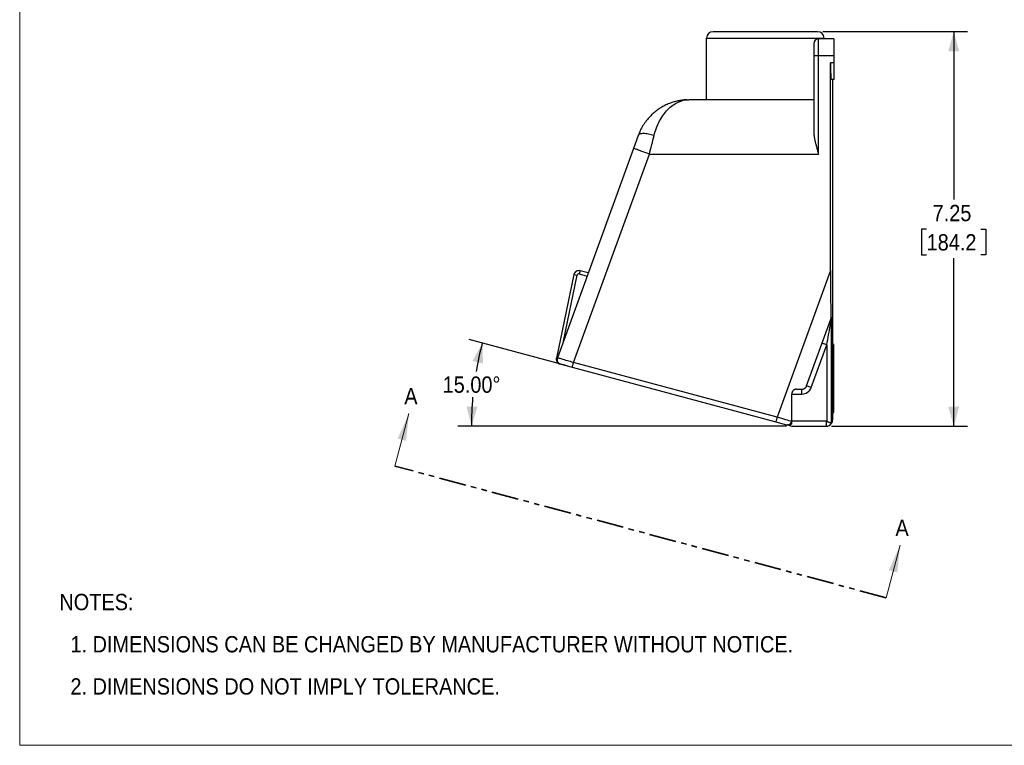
# Model space of a CAD drawing. Header units: inches. Extents: x 0 to 34, y 0 to 22.
# Tile 1 of 3: x 0 to 18.1, y 0 to 13.3. Entities that reach past the tile are written whole.
import ezdxf

# ---------------------------------------------------------------- set-up
doc = ezdxf.new("R2010")
doc.units = ezdxf.units.IN
doc.header["$LTSCALE"] = 2
doc.header["$MEASUREMENT"] = 0
for name, pattern in [('SLD-Dashed', [0.2, 0.1, 0.1]), ('SLD-Phantom', [0.5, 0.25, -0.05, 0.05, -0.05, 0.05, -0.05]), ('SLD-Solid', [0])]:
    doc.linetypes.add(name, pattern=pattern)
doc.layers.add('DIMENSIONS', color=140, linetype='SLD-Solid', lineweight=25)
doc.layers.add('TEXT', color=140, linetype='SLD-Solid', lineweight=25)
doc.layers.add('SLD-DEFPOINTS', color=7, linetype='Continuous')
doc.styles.add('SLDTEXTSTYLE0', font='GOTHIC.TTF', dxfattribs={"width": 0.913})
doc.dimstyles.new('SLDDIMSTYLE0', dxfattribs={"dimtxt": 0.3, "dimasz": 0.36, "dimexe": 0, "dimexo": 0.0625, "dimgap": 0.075, "dimtad": 0, "dimtih": 1, "dimtoh": 1, "dimrnd": 1e-09, "dimzin": 12, "dimdsep": 46, "dimtxsty": 'SLDTEXTSTYLE0', "dimsah": 1, "dimcen": 0.09, "dimadec": 0, "dimazin": 3, "dimtfac": 1, "dimtofl": 0, "dimtmove": 0, "dimatfit": 3, "dimfxl": 0, "dimfrac": 2, "dimtolj": 1, "dimtzin": 12, "dimarcsym": 0})
doc.dimstyles.new('SLDDIMSTYLE1', dxfattribs={"dimtxt": 0.3, "dimasz": 0.36, "dimexe": 0, "dimexo": 0.0625, "dimgap": 0.075, "dimtad": 0, "dimtih": 1, "dimtoh": 1, "dimdec": 4, "dimlfac": 2, "dimzin": 4, "dimdsep": 46, "dimtxsty": 'SLDTEXTSTYLE0', "dimsah": 1, "dimcen": 0.09, "dimazin": 1, "dimtfac": 1, "dimtofl": 0, "dimtmove": 0, "dimatfit": 3, "dimfxl": 0, "dimfrac": 2, "dimtolj": 1, "dimtzin": 12, "dimarcsym": 0})

# ---------------------------------------------------------------- blocks, each defined once
blk = doc.blocks.new('Block2')
at = {"color": 7, "linetype": 'SLD-Solid', "lineweight": 18}
for p, q in [((0, 0), (0, 22)), ((34, 0), (0, 0))]:
    blk.add_line(p, q, dxfattribs=at)
blk = doc.blocks.new('SW_NOTE_0_2')
at = {"layer": 'TEXT', "color": 0, "char_height": 0.3, "attachment_point": 1, "style": 'SLDTEXTSTYLE0'}
for s, insert in [('NOTES:', (0, 0.383)), ('  1. DIMENSIONS CAN BE CHANGED BY MANUFACTURER WITHOUT NOTICE.', (0, -0.393)), ('  2. DIMENSIONS DO NOT IMPLY TOLERANCE.', (0, -1.168))]:
    blk.add_mtext(s, dxfattribs=dict(at, insert=insert))
blk = doc.blocks.new('_D')
at = {"layer": 'DIMENSIONS'}
for p, q in [((14.769, 13.114), (17.423, 13.114)), ((17.173, 13.114), (17.173, 10.028)), ((16.674, 9.486), (16.582, 9.486)), ((16.582, 9.486), (16.582, 9.01)), ((17.671, 9.486), (17.763, 9.486)), ((17.763, 9.486), (17.763, 9.01)), ((16.582, 9.01), (16.674, 9.01)), ((17.173, 5.864), (17.173, 8.949)), ((17.763, 9.01), (17.671, 9.01)), ((14.928, 5.864), (17.423, 5.864))]:
    blk.add_line(p, q, dxfattribs=at)
for points in [[(17.173, 13.114), (17.073, 12.754), (17.273, 12.754)], [(17.173, 5.864), (17.273, 6.224), (17.073, 6.224)]]:
    blk.add_solid(points, dxfattribs=at)
at = {"layer": 'DIMENSIONS', "char_height": 0.3, "attachment_point": 1, "style": 'SLDTEXTSTYLE0'}
for s, insert in [('7.25', (16.785, 9.931)), ('184.2', (16.674, 9.393))]:
    blk.add_mtext(s, dxfattribs=dict(at, insert=insert))
blk = doc.blocks.new('_D_1')
at = {"layer": 'DIMENSIONS'}
for p, q in [((10.063, 6.972), (8.264, 7.454)), ((14.098, 5.864), (8.055, 5.864))]:
    blk.add_line(p, q, dxfattribs=at)
for start, end in [(165, 170.1581), (174.8294, 180)]:
    blk.add_arc((14.198, 5.864), 5.894, start, end, dxfattribs=at)
for points in [[(8.505, 7.389), (8.326, 7.062), (8.52, 7.016)], [(8.305, 5.864), (8.416, 6.22), (8.216, 6.227)]]:
    blk.add_solid(points, dxfattribs=at)
at = {"layer": 'DIMENSIONS', "insert": (7.776, 6.778), "char_height": 0.3, "attachment_point": 1, "style": 'SLDTEXTSTYLE0'}
blk.add_mtext('15.00°', dxfattribs=at)
blk = doc.blocks.new('SW_PROJECTIONARROW_0')
at = {"color": 0, "linetype": 'SLD-Dashed', "lineweight": 18}
for p, q in [((6.898, 5.131), (7.157, 6.097)), ((15.928, 2.712), (16.187, 3.678))]:
    blk.add_line(p, q, dxfattribs=at)
at = {"color": 0, "linetype": 'SLD-Phantom', "lineweight": 35}
blk.add_line((15.928, 2.712), (6.898, 5.131), dxfattribs=at)
at = {"color": 0, "linetype": 'SLD-Solid', "lineweight": 25}
for points in [[(7.157, 6.097), (6.95, 5.635), (7.105, 5.594)], [(16.187, 3.678), (15.98, 3.215), (16.135, 3.174)]]:
    blk.add_solid(points, dxfattribs=at)
at = {"color": 0, "linetype": 'SLD-Solid', "lineweight": 25, "char_height": 0.3, "attachment_point": 1, "style": 'SLDTEXTSTYLE0'}
for insert in [(7.071, 6.566), (16.101, 4.146)]:
    blk.add_mtext('A', dxfattribs=dict(at, insert=insert))

msp = doc.modelspace()

# ---------------------------------------------------------------- linework, layer by layer
for p, q in [((14.668868, 13.113682), (12.748868, 13.113682)), ((12.628868, 11.863682), (12.628868, 12.993682)), ((12.628868, 12.993682), (14.788868, 12.993682)), ((14.598873, 12.893682), (14.598873, 12.673682)), ((14.688873, 12.673682), (14.688873, 12.983682)), ((14.967873, 12.983682), (14.688873, 12.983682)), ((14.788868, 12.983682), (14.788868, 12.993682)), ((14.967873, 12.983682), (14.967873, 12.673682)), ((14.598873, 12.673682), (14.598873, 11.278291)), ((14.598873, 12.673682), (14.688873, 12.673682)), ((14.688873, 10.863682), (14.688873, 12.673682)), ((14.688873, 12.673682), (14.967873, 12.673682)), ((14.967873, 12.673682), (14.967873, 12.543682)), ((14.967873, 12.543682), (14.908873, 12.543682)), ((14.908873, 8.722766), (14.908873, 12.543682)), ((14.967873, 12.543682), (14.967873, 12.233682)), ((14.967873, 12.233682), (14.914284, 12.233682)), ((14.948147, 7.363682), (14.948147, 12.233682)), ((14.598873, 11.863682), (12.311598, 11.863682)), ((11.371906, 11.205702), (11.286011, 10.969709)), ((11.286011, 10.969709), (9.885073, 7.120663)), ((10.18296, 7.032723), (11.577316, 10.863682)), ((11.577316, 10.863682), (14.688873, 10.863682)), ((10.301828, 8.719431), (10.286299, 8.661476)), ((10.452302, 8.679112), (10.301828, 8.719431)), ((14.908873, 8.722766), (13.928465, 6.029118)), ((10.190436, 8.650902), (9.868884, 7.111678)), ((9.995353, 7.423655), (10.249168, 8.638632)), ((10.190436, 8.650902), (10.249168, 8.638632)), ((10.286299, 8.661476), (10.431702, 8.622515)), ((14.4672, 6.602901), (14.914284, 7.831253)), ((14.927079, 7.866408), (14.914284, 7.831253)), ((14.927871, 5.916961), (14.927871, 7.852677)), ((14.551772, 6.572119), (14.837885, 7.358207)), ((14.837885, 7.358207), (14.837885, 5.955307)), ((14.967873, 7.363682), (14.948147, 7.363682)), ((14.967873, 7.053682), (14.967873, 7.363682)), ((9.946351, 7.002947), (10.159667, 6.94579)), ((10.159667, 6.94579), (13.905171, 5.942185)), ((13.928465, 6.029118), (10.18296, 7.032723)), ((14.942735, 6.423682), (14.942735, 7.053682)), ((14.967873, 7.053682), (14.942735, 7.053682)), ((14.967873, 6.423682), (14.967873, 7.053682)), ((14.284646, 6.543682), (14.382628, 6.543682)), ((14.382628, 6.453682), (14.382628, 6.543682)), ((14.551772, 6.572119), (14.4672, 6.602901)), ((14.194646, 5.950539), (14.194646, 6.453682)), ((14.194646, 6.453682), (14.382628, 6.453682)), ((14.967873, 6.423682), (14.942735, 6.423682)), ((14.967873, 6.113682), (14.967873, 6.423682)), ((14.948147, 6.113682), (14.967873, 6.113682)), ((14.948147, 5.983682), (14.948147, 6.113682)), ((13.905171, 5.942185), (14.095782, 5.891111)), ((14.111648, 5.88686), (14.198147, 5.863682)), ((14.828147, 5.953682), (14.194646, 5.953682)), ((14.198147, 5.863682), (14.828147, 5.863682)), ((14.828147, 5.953682), (14.828147, 5.863682))]:
    msp.add_line(p, q)
for centre, radius, start, end in [((12.748868, 12.993682), 0.12, 90, 180), ((14.668868, 12.993682), 0.12, 0, 90), ((14.688873, 12.893682), 0.09, 90, 180), ((10.278534, 8.632498), 0.09, 75, 168.2003136), ((10.278534, 8.632498), 0.03, 75, 168.2003136), ((14.382628, 6.633682), 0.18, 270, 340), ((14.828147, 5.983682), 0.12, 326.2291831, 0), ((14.828147, 5.983682), 0.03, 270, 288.9421812), ((14.828147, 5.983682), 0.12, 270, 326.2291831)]:
    msp.add_arc(centre, radius, start, end)
for centre, major_axis, ratio, start_param, end_param in [((14.914284, 12.543682), (0, 0.31), 0.017455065, 1.570796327, 3.141592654), ((14.914284, 8.737632), (0.000089, 0.906501), 0.005968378, 1.587197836, 3.157994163), ((14.948147, 7.053682), (0, 0.31), 0.017455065, 0, 1.570796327), ((14.948147, 6.423682), (0, 0.31), 0.017455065, 1.570796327, 3.141592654)]:
    msp.add_ellipse(centre, major_axis=major_axis, ratio=ratio, start_param=start_param, end_param=end_param)
for points, knots in [([(12.266595, 11.861536), (12.249855, 11.860986), (12.205641, 11.859534), (12.138627, 11.849403), (12.070153, 11.834835), (12.014046, 11.818862), (11.966336, 11.80258), (11.923344, 11.78561), (11.882344, 11.767228), (11.843352, 11.747629), (11.806364, 11.727001), (11.771368, 11.705523), (11.727166, 11.675873), (11.675149, 11.636329), (11.61736, 11.58478), (11.565089, 11.530432), (11.511532, 11.465813), (11.458952, 11.38928), (11.409409, 11.300044), (11.384256, 11.23677), (11.371906, 11.205702)], [0, 0, 0, 0, 0.045635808, 0.120533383, 0.183766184, 0.235334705, 0.277776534, 0.318852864, 0.358566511, 0.396920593, 0.433918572, 0.469564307, 0.503862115, 0.571629, 0.636726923, 0.699206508, 0.759125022, 0.842415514, 0.922625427, 1, 1, 1, 1]), ([(11.66321, 11.205702), (11.687237, 11.301373), (11.721469, 11.391618), (11.80695, 11.553206), (11.858294, 11.624427), (11.973412, 11.741155), (12.03711, 11.786795), (12.171101, 11.847975), (12.241349, 11.863682), (12.311598, 11.863682)], [0, 0, 0, 0, 0.25, 0.25, 0.5, 0.5, 0.75, 0.75, 1, 1, 1, 1]), ([(11.66321, 11.205702), (11.627681, 11.217121), (11.592207, 11.226105), (11.525784, 11.238332), (11.494872, 11.24154), (11.441805, 11.241511), (11.41957, 11.238357), (11.38674, 11.226143), (11.376062, 11.217121), (11.371906, 11.205702)], [0, 0, 0, 0, 0.25, 0.25, 0.5, 0.5, 0.75, 0.75, 1, 1, 1, 1]), ([(14.598873, 11.278291), (14.598905, 11.274269), (14.598971, 11.26604), (14.599492, 11.253324), (14.600337, 11.239984), (14.60155, 11.226012), (14.603134, 11.21141), (14.605102, 11.196178), (14.607461, 11.180317), (14.610217, 11.163825), (14.613373, 11.146702), (14.616931, 11.12895), (14.620886, 11.110567), (14.625411, 11.09082), (14.630733, 11.068716), (14.637162, 11.043274), (14.644872, 11.014262), (14.653941, 10.981679), (14.664399, 10.945525), (14.676213, 10.905802), (14.684534, 10.878116), (14.688873, 10.863682)], [0, 0, 0, 0, 0.030187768, 0.061772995, 0.094760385, 0.129154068, 0.164957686, 0.202174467, 0.240807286, 0.28085871, 0.322331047, 0.365226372, 0.409546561, 0.455293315, 0.507785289, 0.568716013, 0.63808746, 0.715900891, 0.802157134, 0.896856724, 1, 1, 1, 1]), ([(11.577316, 10.863682), (11.539184, 10.877561), (11.501067, 10.891434), (11.430609, 10.917079), (11.398295, 10.92884), (11.344369, 10.948468), (11.322778, 10.956327), (11.293593, 10.966949), (11.286011, 10.969709), (11.286011, 10.969709)], [0, 0, 0, 0, 0.25, 0.25, 0.5, 0.5, 0.75, 0.75, 1, 1, 1, 1]), ([(14.837885, 7.358207), (14.849535, 7.422223), (14.861162, 7.486113), (14.882731, 7.604635), (14.892658, 7.659181), (14.909264, 7.75043), (14.915977, 7.787317), (14.925161, 7.837787), (14.927668, 7.85156), (14.927871, 7.852677)], [0, 0, 0, 0, 0.25, 0.25, 0.5, 0.5, 0.75, 0.75, 1, 1, 1, 1]), ([(14.927871, 7.852677), (14.927854, 7.853522), (14.927816, 7.855449), (14.927748, 7.858292), (14.927645, 7.861245), (14.927526, 7.863542), (14.927414, 7.865078), (14.92732, 7.865918), (14.927244, 7.866362), (14.927193, 7.866554), (14.927141, 7.866542), (14.927128, 7.86654), (14.927076, 7.866398), (14.927061, 7.866357)], [0, 0, 0, 0, 0.079116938, 0.180499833, 0.30956194, 0.474382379, 0.596232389, 0.707725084, 0.80529755, 0.885680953, 0.946146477, 0.984653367, 1, 1, 1, 1]), ([(14.837885, 7.358207), (14.826814, 7.362236), (14.815748, 7.366264), (14.795293, 7.373709), (14.785911, 7.377124), (14.770255, 7.382822), (14.763987, 7.385104), (14.755514, 7.388187), (14.753313, 7.388989), (14.753313, 7.388989)], [0, 0, 0, 0, 0.25, 0.25, 0.5, 0.5, 0.75, 0.75, 1, 1, 1, 1]), ([(9.868712, 7.075712), (9.868374, 7.077595), (9.867666, 7.081541), (9.867081, 7.087714), (9.866904, 7.094456), (9.86728, 7.102544), (9.868293, 7.108311), (9.868884, 7.111678)], [0, 0, 0, 0, 0.1545395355, 0.3240056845, 0.5084324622, 0.7129685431, 1, 1, 1, 1]), ([(9.868712, 7.075712), (9.869101, 7.073924), (9.869861, 7.070427), (9.871389, 7.06531), (9.873131, 7.060452), (9.876949, 7.05145), (9.884196, 7.039185), (9.895644, 7.026859), (9.906144, 7.018783), (9.914017, 7.014042), (9.921144, 7.010652), (9.927463, 7.008154), (9.931605, 7.006947), (9.933689, 7.00634)], [0, 0, 0, 0, 0.062345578, 0.121857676, 0.178555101, 0.232459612, 0.438985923, 0.618359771, 0.715131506, 0.807205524, 0.870937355, 0.935080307, 1, 1, 1, 1]), ([(9.885073, 7.120663), (9.88082, 7.108977), (9.879087, 7.09636), (9.880681, 7.071511), (9.884053, 7.059303), (9.901457, 7.026462), (9.922328, 7.009384), (9.946351, 7.002947)], [0, 0, 0, 0, 0.25, 0.25, 0.5, 0.5, 1, 1, 1, 1]), ([(10.18296, 7.032723), (10.143967, 7.044234), (10.105037, 7.055727), (10.033011, 7.07699), (9.999953, 7.086749), (9.944776, 7.103038), (9.92286, 7.109507), (9.893051, 7.118307), (9.885073, 7.120663), (9.885073, 7.120663)], [0, 0, 0, 0, 0.25, 0.25, 0.5, 0.5, 0.75, 0.75, 1, 1, 1, 1]), ([(10.159667, 6.94579), (10.159667, 6.94579), (10.162226, 6.955342), (10.17077, 6.987229), (10.176862, 7.009964), (10.18296, 7.032723)], [0, 0, 0, 0, 0.5, 0.5, 1, 1, 1, 1]), ([(14.284646, 6.543682), (14.282713, 6.543647), (14.278851, 6.543576), (14.272964, 6.542983), (14.267054, 6.542016), (14.261141, 6.54063), (14.255258, 6.538824), (14.249436, 6.536588), (14.24371, 6.533918), (14.238115, 6.53081), (14.232688, 6.527265), (14.227466, 6.523288), (14.22362, 6.519886), (14.21875, 6.515131), (14.213128, 6.508736), (14.206587, 6.498988), (14.201337, 6.488423), (14.197527, 6.477217), (14.195098, 6.46555), (14.194797, 6.457648), (14.194646, 6.453682)], [0, 0, 0, 0, 0.045296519, 0.090481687, 0.135600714, 0.180699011, 0.22582205, 0.271015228, 0.316323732, 0.361792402, 0.407465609, 0.453387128, 0.49960003, 0.514596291, 0.5950714, 0.675480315, 0.756001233, 0.836811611, 0.91808701, 1, 1, 1, 1]), ([(14.382628, 6.543682), (14.384436, 6.543716), (14.388124, 6.543784), (14.393585, 6.544318), (14.399102, 6.545174), (14.404637, 6.546396), (14.41017, 6.547982), (14.415673, 6.549944), (14.421121, 6.552292), (14.426484, 6.555037), (14.431734, 6.558187), (14.438621, 6.563003), (14.446974, 6.570287), (14.454969, 6.579706), (14.462107, 6.590688), (14.46532, 6.598392), (14.4672, 6.602901)], [0, 0, 0, 0, 0.041903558, 0.085449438, 0.130672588, 0.177604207, 0.226272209, 0.276701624, 0.328914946, 0.382932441, 0.43877241, 0.496451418, 0.616384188, 0.752169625, 0.854987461, 1, 1, 1, 1]), ([(13.905171, 5.942185), (13.905171, 5.942185), (13.905778, 5.944447), (13.908111, 5.953157), (13.909838, 5.9596), (13.91415, 5.975694), (13.916734, 5.985337), (13.922368, 6.006363), (13.925416, 6.017739), (13.928465, 6.029118)], [0, 0, 0, 0, 0.25, 0.25, 0.5, 0.5, 0.75, 0.75, 1, 1, 1, 1]), ([(14.194646, 5.950539), (14.170012, 5.957811), (14.131411, 5.969206), (14.038201, 5.996723), (13.983337, 6.012919), (13.928465, 6.029118)], [0, 0, 0, 0, 0.5, 0.5, 1, 1, 1, 1]), ([(14.095782, 5.891111), (14.115094, 5.885936), (14.136557, 5.889385), (14.172789, 5.910899), (14.187364, 5.929378), (14.194646, 5.950539)], [0, 0, 0, 0, 0.5, 0.5, 1, 1, 1, 1]), ([(14.194646, 5.906448), (14.19316, 5.90518), (14.19002, 5.902501), (14.184741, 5.89873), (14.178671, 5.895012), (14.171746, 5.891531), (14.163948, 5.888447), (14.153081, 5.885323), (14.140335, 5.883545), (14.127422, 5.88389), (14.118265, 5.885218), (14.113458, 5.88641), (14.111648, 5.88686)], [0, 0, 0, 0, 0.064912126, 0.137171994, 0.216794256, 0.303789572, 0.398165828, 0.499928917, 0.686861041, 0.832549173, 0.936940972, 1, 1, 1, 1]), ([(14.927871, 5.916961), (14.927804, 5.916982), (14.927669, 5.917022), (14.927014, 5.917218), (14.926034, 5.917514), (14.924707, 5.917918), (14.923057, 5.918426), (14.921102, 5.919034), (14.918866, 5.919739), (14.916376, 5.920534), (14.913661, 5.921413), (14.910752, 5.922369), (14.907682, 5.923396), (14.90448, 5.924483), (14.901179, 5.925626), (14.894156, 5.928099), (14.883096, 5.932201), (14.869752, 5.937792), (14.859579, 5.942574), (14.851814, 5.946608), (14.844601, 5.950723), (14.84, 5.953863), (14.837885, 5.955307)], [0, 0, 0, 0, 0.038573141, 0.077188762, 0.115754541, 0.154177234, 0.192363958, 0.230223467, 0.267667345, 0.304611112, 0.340975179, 0.376685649, 0.411674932, 0.445882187, 0.47925358, 0.511742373, 0.648955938, 0.766289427, 0.829874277, 0.886245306, 0.947702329, 1, 1, 1, 1])]:
    msp.add_open_spline(points, degree=3, knots=knots)
for points in [[(11.577316, 10.863682), (11.606537, 10.980038), (11.635751, 11.096364), (11.66321, 11.205702)], [(14.095782, 5.891111), (14.100202, 5.889926), (14.105565, 5.888489), (14.111641, 5.886861)], [(14.194646, 5.906448), (14.194646, 5.921096), (14.194646, 5.936642), (14.194646, 5.950539)], [(14.927899, 5.916978), (14.927889, 5.916964), (14.92788, 5.916959), (14.927871, 5.916961)]]:
    msp.add_open_spline(points, degree=3)

# ---------------------------------------------------------------- block references
at = {"color": 7, "linetype": 'SLD-Solid', "lineweight": 25}
msp.add_blockref('SW_PROJECTIONARROW_0', (0, 0), dxfattribs=at)
at = {"layer": 'SLD-DEFPOINTS'}
msp.add_blockref('Block2', (0, 0), dxfattribs=at)
at = {"layer": 'TEXT'}
msp.add_blockref('SW_NOTE_0_2', (0.729236, 2.4), dxfattribs=at)

# ---------------------------------------------------------------- dimensions: what is measured, and where the dimension line sits
at = {"layer": 'DIMENSIONS'}
dim = msp.add_linear_dim(base=(17.172597, 5.863682), p1=(14.668868, 13.113682), p2=(14.828147, 5.863682), angle=90, dimstyle='SLDDIMSTYLE0', dxfattribs=at)
dim.commit()
dim.dimension.update_dxf_attribs({"geometry": '_D', "text_midpoint": (17.172597, 9.488682), "dimtype": 160})
dim = msp.add_angular_dim_2l(base=(8.442519, 7.131346), line1=((14.828147, 5.863682), (14.198147, 5.863682)), line2=((10.159667, 6.94579), (13.905171, 5.942185)), dimstyle='SLDDIMSTYLE1', dxfattribs=at)
dim.commit()
dim.dimension.update_dxf_attribs({"geometry": '_D_1', "text_midpoint": (8.354993, 6.632948), "dimtype": 162})

doc.saveas('drawing.dxf')
